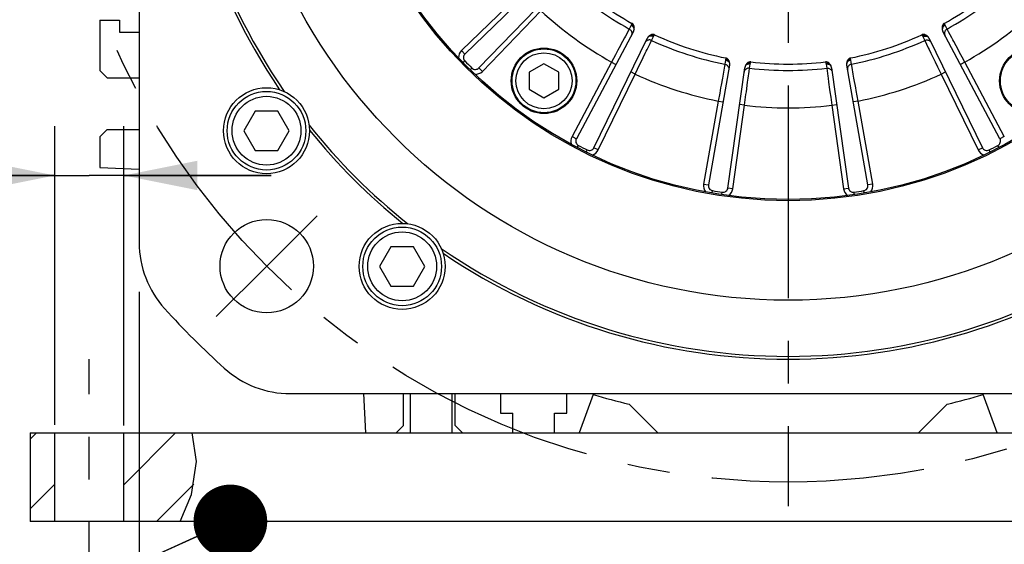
# Model space of a CAD drawing. Header units: millimetres. Extents: x 0 to 868, y 0 to 297.
# Tile 38 of 52: x 291 to 332, y 141 to 162. Entities that reach past the tile are written whole.
import ezdxf
from ezdxf.enums import TextEntityAlignment as Align

# ---------------------------------------------------------------- set-up
doc = ezdxf.new("R2010")
doc.units = ezdxf.units.MM
doc.header["$LTSCALE"] = 23.1
doc.linetypes.add('CENTER', pattern=[0.6, 0.375, -0.075, 0.075, -0.075])
doc.layers.get('0').update_dxf_attribs({"linetype": 'CONTINUOUS'})
for name, color, linetype in [('AXIS', 7, 'CONTINUOUS'), ('COMPONENTS', 7, 'CONTINUOUS'), ('DETAIL', 7, 'CONTINUOUS'), ('DIMENSION', 7, 'CONTINUOUS')]:
    doc.layers.add(name, color=color, linetype=linetype)
doc.styles.get("Standard").update_dxf_attribs({"font": 'arial.ttf'})
doc.styles.add('TEXTSTYLE_4', font='gdt')
doc.dimstyles.new('DIMSTYLE_11', dxfattribs={"dimtxt": 3, "dimasz": 3, "dimexe": 0.18, "dimexo": 0.0625, "dimgap": 0.09, "dimtad": 1, "dimdec": 3, "dimlfac": 5, "dimdsep": 46, "dimtxsty": 'Standard', "dimblk": '_FILLED', "dimblk1": '_FILLED', "dimblk2": '_FILLED', "dimcen": 0.09, "dimadec": 0, "dimazin": 0, "dimtp": 0.5, "dimtm": 0.5, "dimtfac": 1, "dimtdec": 3, "dimtofl": 0, "dimtmove": 0, "dimatfit": 3, "dimldrblk": '_FILLED', "dimfxl": 1, "dimtolj": 1, "dimarcsym": 0})
doc.dimstyles.new('DIMSTYLE_2', dxfattribs={"dimtxt": 3, "dimasz": 3, "dimexe": 0.18, "dimexo": 0.0625, "dimgap": 0.09, "dimtad": 1, "dimtih": 1, "dimtoh": 1, "dimlfac": 5, "dimdsep": 46, "dimtxsty": 'Standard', "dimblk": '_FILLED', "dimblk1": '_FILLED', "dimblk2": '_FILLED', "dimcen": 0.09, "dimadec": 0, "dimazin": 0, "dimtol": 1, "dimtp": 0.2, "dimtm": 0.2, "dimtfac": 1, "dimtofl": 0, "dimtmove": 0, "dimatfit": 3, "dimldrblk": '_FILLED', "dimfxl": 1, "dimtolj": 1, "dimarcsym": 0})
doc.dimstyles.new('DIMSTYLE_9', dxfattribs={"dimtxt": 3, "dimasz": 3, "dimexe": 0.18, "dimexo": 0.0625, "dimgap": 0.09, "dimtad": 1, "dimdec": 3, "dimlfac": 5, "dimdsep": 46, "dimtxsty": 'Standard', "dimblk": '_FILLED', "dimblk1": '_FILLED', "dimblk2": '_FILLED', "dimcen": 0.09, "dimadec": 0, "dimazin": 0, "dimtp": 0.2, "dimtm": 0.2, "dimtfac": 1, "dimtdec": 3, "dimtofl": 0, "dimtmove": 0, "dimatfit": 3, "dimldrblk": '_FILLED', "dimfxl": 1, "dimtolj": 1, "dimarcsym": 0})
doc.dimstyles.get("Standard").update_dxf_attribs({"dimtxt": 3, "dimasz": 3, "dimexe": 0.18, "dimexo": 0.0625, "dimgap": 0.09, "dimtad": 1, "dimdec": 3, "dimdsep": 46, "dimtxsty": 'Standard', "dimblk": '_FILLED', "dimblk1": '_FILLED', "dimblk2": '_FILLED', "dimcen": 0.09, "dimadec": 0, "dimazin": 0, "dimtol": 1, "dimtp": 0.001, "dimtm": 0.001, "dimtfac": 1, "dimtdec": 3, "dimtofl": 0, "dimtmove": 0, "dimatfit": 3, "dimldrblk": '_FILLED', "dimfxl": 1, "dimtolj": 1, "dimarcsym": 0})

# ---------------------------------------------------------------- blocks, each defined once
blk = doc.blocks.new('_FILLED')
at = {"color": 0, "linetype": 'ByBlock'}
blk.add_solid([(0, 0), (-1, 0.2), (-1, -0.2)], dxfattribs=at)
blk = doc.blocks.new('*D3')
at = {"layer": 'DIMENSION', "color": 2, "linetype": 'Continuous', "transparency": 16777216}
for p, q in [((286.305, 197.827), (259.991, 197.827)), ((288.305, 197.827), (286.305, 197.827)), ((298.372, 190.588), (288.305, 197.827))]:
    blk.add_line(p, q, dxfattribs=at)
at = {"layer": 'DIMENSION', "color": 2, "linetype": 'Continuous', "transparency": 16777216, "xscale": 3, "yscale": 3, "zscale": 3, "rotation": 324.2840328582}
blk.add_blockref('_FILLED', (298.372, 190.588), dxfattribs=at)
at = {"layer": 'DIMENSION', "color": 2, "linetype": 'Continuous', "transparency": 16777216, "style": 'TEXTSTYLE_4'}
for s, p in [('`', (277.483, 198.577)), ('n', (266.991, 198.577))]:
    blk.add_text(s, height=3, dxfattribs=at).set_placement(p, align=Align.RIGHT)
at = {"layer": 'DIMENSION', "color": 2, "linetype": 'Continuous', "transparency": 16777216}
for s, p in [('300', (273.983, 198.577)), ('0.2', (283.305, 198.577))]:
    blk.add_text(s, height=3, dxfattribs=at).set_placement(p, align=Align.RIGHT)
blk = doc.blocks.new('*D4')
at = {"layer": 'DIMENSION', "color": 2, "linetype": 'Continuous', "transparency": 16777216}
for p, q in [((286.305, 197.827), (259.991, 197.827)), ((288.305, 197.827), (286.305, 197.827)), ((298.372, 190.588), (288.305, 197.827))]:
    blk.add_line(p, q, dxfattribs=at)
at = {"layer": 'DIMENSION', "color": 2, "linetype": 'Continuous', "transparency": 16777216, "xscale": 3, "yscale": 3, "zscale": 3, "rotation": 324.2840328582}
blk.add_blockref('_FILLED', (298.372, 190.588), dxfattribs=at)
at = {"layer": 'DIMENSION', "color": 2, "linetype": 'Continuous', "transparency": 16777216, "style": 'TEXTSTYLE_4'}
for s, p in [('`', (277.483, 198.577)), ('n', (266.991, 198.577))]:
    blk.add_text(s, height=3, dxfattribs=at).set_placement(p, align=Align.RIGHT)
at = {"layer": 'DIMENSION', "color": 2, "linetype": 'Continuous', "transparency": 16777216}
for s, p in [('300', (273.983, 198.577)), ('0.2', (283.305, 198.577))]:
    blk.add_text(s, height=3, dxfattribs=at).set_placement(p, align=Align.RIGHT)
blk = doc.blocks.new('*D17')
at = {"layer": 'DIMENSION', "color": 2, "linetype": 'Continuous', "transparency": 16777216}
for p, q in [((292.9, 145.41), (292.9, 157.551)), ((295.7, 145.376), (295.7, 157.551)), ((292.9, 155.551), (260.513, 155.551)), ((260.513, 155.551), (294.3, 155.551)), ((301.7, 155.551), (294.3, 155.551)), ((295.7, 155.551), (301.7, 155.551))]:
    blk.add_line(p, q, dxfattribs=at)
at = {"layer": 'DIMENSION', "color": 2, "linetype": 'Continuous', "transparency": 16777216, "xscale": 3, "yscale": 3, "zscale": 3}
blk.add_blockref('_FILLED', (292.9, 155.551), dxfattribs=at)
at = {"layer": 'DIMENSION', "color": 2, "linetype": 'Continuous', "transparency": 16777216, "xscale": 3, "yscale": 3, "zscale": 3, "rotation": 180}
blk.add_blockref('_FILLED', (295.7, 155.551), dxfattribs=at)
at = {"layer": 'DIMENSION', "color": 2, "linetype": 'Continuous', "transparency": 16777216, "insert": (288.863, 159.301), "char_height": 3, "width": 28.34944, "attachment_point": 3, "line_spacing_factor": 0.9}
blk.add_mtext('N\\Fgdt;{\\Fgdt;~}\\Farial.ttf;4 holes \\Fgdt;{\\Fgdt;n}\\Farial.ttf;14', dxfattribs=at)
blk = doc.blocks.new('*D18')
at = {"layer": 'DIMENSION', "color": 2, "linetype": 'Continuous', "transparency": 16777216}
for p, q in [((296.33, 150.82), (296.33, 139.558)), ((349.13, 150.82), (349.13, 129.475)), ((296.33, 138.465), (296.33, 129.475)), ((296.33, 131.475), (322.73, 131.475)), ((349.13, 131.475), (322.73, 131.475))]:
    blk.add_line(p, q, dxfattribs=at)
at = {"layer": 'DIMENSION', "color": 2, "linetype": 'Continuous', "transparency": 16777216, "xscale": 3, "yscale": 3, "zscale": 3, "rotation": 180}
blk.add_blockref('_FILLED', (296.33, 131.475), dxfattribs=at)
at = {"layer": 'DIMENSION', "color": 2, "linetype": 'Continuous', "transparency": 16777216, "xscale": 3, "yscale": 3, "zscale": 3}
blk.add_blockref('_FILLED', (349.13, 131.475), dxfattribs=at)
at = {"layer": 'DIMENSION', "color": 2, "linetype": 'Continuous', "transparency": 16777216, "insert": (322.73, 135.225), "char_height": 3, "width": 11.11757, "attachment_point": 2, "line_spacing_factor": 0.9, "style": 'TEXTSTYLE_4'}
blk.add_mtext('{\\Fgdt;o}\\Farial.ttf;264', dxfattribs=at)

msp = doc.modelspace()

# ---------------------------------------------------------------- hatches: boundary and pattern name
at = {"linetype": 'Continuous'}
h = msp.add_hatch(dxfattribs=at)
h.set_pattern_fill('DEFAULT__5', color=2, scale=2, angle=45, style=0, pattern_type=0)
h.set_pattern_definition([(45, (0, 0), (-1.414214, 1.414214), [])])
edge = h.paths.add_edge_path()
edge.add_line((295.70009, 141.47489), (295.70009, 145.07489))
edge.add_line((295.70009, 145.07489), (298.51156, 145.07489))
edge.add_spline(control_points=[(298.51156, 145.07489), (298.58103, 144.82702), (298.66717, 144.3017), (298.65041, 143.42681), (298.45054, 142.45969), (298.18379, 141.80741), (298.018, 141.47489)], knot_values=[0, 0, 0, 0, 0.25, 0.5, 0.75, 1, 1, 1, 1], degree=3, periodic=0)
edge.add_line((298.018, 141.47489), (295.70009, 141.47489))
h.paths.add_polyline_path([(292.90009, 145.07489), (292.90009, 141.47489), (291.90009, 141.47489), (291.90009, 145.07489)])

# ---------------------------------------------------------------- linework, layer by layer
at = {"color": 7, "linetype": 'Continuous'}
for p, q in [((301.04639, 158.17157), (300.58451, 157.37157)), ((301.97015, 158.17157), (301.04639, 158.17157)), ((302.43203, 157.37157), (301.97015, 158.17157)), ((300.58451, 157.37157), (301.04639, 156.57157)), ((301.97015, 156.57157), (302.43203, 157.37157)), ((301.04639, 156.57157), (301.97015, 156.57157)), ((306.56489, 152.65307), (306.10301, 151.85307)), ((307.48865, 152.65307), (306.56489, 152.65307)), ((307.95053, 151.85307), (307.48865, 152.65307)), ((306.10301, 151.85307), (306.56489, 151.05307)), ((307.48865, 151.05307), (307.95053, 151.85307)), ((306.56489, 151.05307), (307.48865, 151.05307)), ((298.65353, 143.9125), (298.48975, 145.07489)), ((298.45355, 142.57826), (298.65353, 143.9125)), ((297.99824, 141.47489), (298.45355, 142.57826))]:
    msp.add_line(p, q, dxfattribs=at)
for centre, radius in [((301.50827, 157.37157), 1.6), ((301.50827, 157.37157), 1.4), ((307.02677, 151.85307), 1.6), ((307.02677, 151.85307), 1.4)]:
    msp.add_circle(centre, radius, dxfattribs=at)
at = {"layer": 'AXIS', "color": 2, "linetype": 'CENTER'}
for p, q in [((322.73009, 173.07489), (322.73009, 142.09255)), ((301.51689, 151.86169), (303.5675, 153.91229)), ((301.51689, 151.86169), (299.46628, 149.81108)), ((294.30009, 132.78989), (294.30009, 148.07489))]:
    msp.add_line(p, q, dxfattribs=at)
msp.add_circle((322.73009, 173.07489), 30, dxfattribs=at)
at = {"layer": 'COMPONENTS', "color": 7, "linetype": 'Continuous'}
for p, q in [((296.33009, 193.33026), (296.33009, 152.81952)), ((313.13658, 163.92507), (309.58115, 160.49163)), ((310.14684, 159.92595), (313.58027, 163.48137)), ((294.73009, 161.87489), (294.73009, 159.82489)), ((294.73009, 161.87489), (295.53009, 161.87489)), ((295.53009, 161.87489), (295.53009, 161.37489)), ((295.53009, 161.37489), (296.33009, 161.37489)), ((316.43357, 161.40834), (314.11315, 157.04426)), ((314.82595, 156.68106), (316.99266, 161.12346)), ((328.46753, 161.12347), (330.63423, 156.68106)), ((331.34704, 157.04426), (329.02662, 161.40833)), ((294.73009, 159.82489), (295.03009, 159.52489)), ((312.79652, 160.09532), (312.19652, 159.74891)), ((313.39652, 159.74891), (312.79652, 160.09532)), ((320.34691, 160.03361), (319.48863, 155.16607)), ((320.27878, 155.04092), (320.96666, 159.93544)), ((324.49353, 159.93545), (325.18141, 155.04092)), ((325.97156, 155.16607), (325.11328, 160.0336)), ((295.03009, 159.52489), (296.33009, 159.52489)), ((312.19652, 159.74891), (312.19652, 159.05609)), ((313.39652, 159.05609), (313.39652, 159.74891)), ((312.19652, 159.05609), (312.79652, 158.70968)), ((312.79652, 158.70968), (313.39652, 159.05609)), ((295.03009, 157.42489), (294.73009, 157.12489)), ((295.03009, 157.42489), (296.33009, 157.42489)), ((294.73009, 157.12489), (294.73009, 155.87489)), ((294.73009, 155.87489), (296.33009, 155.80503)), ((302.47472, 146.67489), (342.98546, 146.67489)), ((305.46024, 146.67489), (305.53009, 145.07489)), ((307.08009, 145.37489), (307.08009, 146.67489)), ((307.35009, 146.67489), (307.35009, 145.07489)), ((309.05009, 146.67489), (309.05009, 145.07489)), ((309.18009, 145.37489), (309.18009, 146.67489)), ((311.03009, 146.67489), (311.03009, 145.87489)), ((313.73009, 145.87489), (313.73009, 146.67489)), ((314.79934, 146.63887), (314.23009, 145.07489)), ((331.23009, 145.07489), (330.66085, 146.63887)), ((317.43009, 145.07489), (316.26133, 146.24366)), ((329.19886, 146.24366), (328.03009, 145.07489)), ((311.03009, 145.87489), (311.53009, 145.87489)), ((311.53009, 145.07489), (311.53009, 145.87489)), ((313.23009, 145.87489), (313.73009, 145.87489)), ((313.23009, 145.07489), (313.23009, 145.87489)), ((291.90009, 145.07489), (353.70009, 145.07489)), ((291.90009, 145.07489), (291.90009, 141.47489)), ((292.90009, 141.47489), (292.90009, 145.07489)), ((295.70009, 141.47489), (295.70009, 145.07489)), ((306.78009, 145.07489), (307.08009, 145.37489)), ((309.18009, 145.37489), (309.48009, 145.07489)), ((353.70009, 141.47489), (291.90009, 141.47489))]:
    msp.add_line(p, q, dxfattribs=at)
at = {"layer": 'COMPONENTS', "color": 9, "linetype": 'Continuous'}
for p, q in [((311.90845, 163.01711), (309.44222, 160.6355)), ((310.29071, 159.78702), (312.67231, 162.25324)), ((316.26447, 161.50779), (316.10757, 161.21472)), ((316.34405, 161.6589), (316.26447, 161.50779)), ((316.37715, 161.73983), (316.3586, 161.69133)), ((329.10159, 161.69133), (329.08304, 161.73983)), ((329.19572, 161.50779), (329.11613, 161.6589)), ((329.25981, 161.38809), (329.19572, 161.50779)), ((316.10757, 161.21472), (316.07094, 161.14629)), ((317.11334, 160.92291), (317.17252, 161.04512)), ((317.17252, 161.04512), (317.24798, 161.19832)), ((317.26567, 161.22915), (317.29401, 161.27267)), ((328.16618, 161.27267), (328.19451, 161.22915)), ((328.21221, 161.19832), (328.28767, 161.04512)), ((328.28767, 161.04512), (328.43255, 160.74593)), ((329.38915, 161.14646), (329.25981, 161.38809)), ((309.44222, 160.6355), (309.58115, 160.49163)), ((315.85339, 160.73973), (315.80449, 160.64835)), ((316.99389, 160.67624), (317.11334, 160.92291)), ((328.43255, 160.74593), (328.46638, 160.67607)), ((329.6556, 160.64853), (329.46988, 160.99562)), ((316.74767, 160.16801), (316.91931, 160.52228)), ((320.18434, 160.24424), (320.15535, 160.07594)), ((320.19081, 160.33144), (320.18816, 160.27958)), ((325.27203, 160.27958), (325.26938, 160.33144)), ((325.30484, 160.07594), (325.27584, 160.24424)), ((328.66742, 160.26109), (328.71261, 160.16782)), ((329.91407, 160.1653), (329.80888, 160.362)), ((309.50563, 160.13798), (309.57712, 160.20791)), ((309.79318, 159.85043), (309.86311, 159.92191)), ((310.29071, 159.78702), (310.14684, 159.92595)), ((315.54612, 160.1653), (313.93656, 157.13815)), ((315.54612, 160.1653), (315.72271, 160.0714)), ((316.50865, 159.67486), (316.60596, 159.87558)), ((320.15535, 160.07594), (320.0967, 159.74873)), ((321.14342, 159.782), (321.16193, 159.91651)), ((321.16193, 159.91651), (321.18636, 160.08554)), ((321.19365, 160.12033), (321.20716, 160.17047)), ((324.25303, 160.17047), (324.26653, 160.12033)), ((324.27383, 160.08554), (324.29826, 159.91651)), ((324.29826, 159.91651), (324.34359, 159.58719)), ((325.3288, 159.94229), (325.30484, 160.07594)), ((325.37715, 159.67252), (325.3288, 159.94229)), ((329.91407, 160.1653), (329.73748, 160.0714)), ((331.52363, 157.13815), (329.91407, 160.1653)), ((315.00571, 156.59339), (316.50865, 159.67486)), ((316.50865, 159.67486), (316.32889, 159.76254)), ((320.0967, 159.74873), (320.083, 159.67232)), ((321.10603, 159.51049), (321.14342, 159.782)), ((324.34359, 159.58719), (324.35418, 159.5103)), ((325.47668, 159.11662), (325.40731, 159.50412)), ((328.95154, 159.67486), (329.1313, 159.76254)), ((328.95154, 159.67486), (330.45448, 156.59339)), ((320.00173, 159.21844), (319.98347, 159.11642)), ((321.02891, 158.95104), (321.08268, 159.34101)), ((324.41714, 159.05351), (324.4313, 158.95084)), ((320.95398, 158.40818), (320.9845, 158.62914)), ((325.57317, 158.57717), (325.53392, 158.79674)), ((319.88701, 158.57717), (319.29167, 155.2008)), ((319.88701, 158.57717), (320.08397, 158.54244)), ((320.47683, 155.01309), (320.95398, 158.40818)), ((320.95398, 158.40818), (320.75593, 158.43601)), ((324.50621, 158.40818), (324.70426, 158.43601)), ((324.50621, 158.40818), (324.98335, 155.01309)), ((325.57317, 158.57717), (325.37621, 158.54244)), ((326.16852, 155.2008), (325.57317, 158.57717)), ((313.93656, 157.13815), (314.11315, 157.04426)), ((331.52363, 157.13815), (331.34704, 157.04426)), ((314.15061, 156.68457), (314.19699, 156.77317)), ((315.00571, 156.59339), (314.82595, 156.68106)), ((330.45448, 156.59339), (330.63423, 156.68106)), ((331.30958, 156.68457), (331.2632, 156.77317)), ((314.51294, 156.49995), (314.55736, 156.58955)), ((330.94724, 156.49995), (330.90283, 156.58955)), ((319.29167, 155.2008), (319.48863, 155.16607)), ((320.47683, 155.01309), (320.27878, 155.04092)), ((324.98335, 155.01309), (325.18141, 155.04092)), ((326.16852, 155.2008), (325.97156, 155.16607)), ((319.63541, 154.83557), (319.65213, 154.93416)), ((320.03706, 154.77195), (320.05161, 154.87089)), ((325.42313, 154.77195), (325.40857, 154.87089)), ((325.82478, 154.83557), (325.80805, 154.93416))]:
    msp.add_line(p, q, dxfattribs=at)
for points in [[(316.26446, 161.50779), (316.28621, 161.49387), (316.30605, 161.47742), (316.32364, 161.4587), (316.3387, 161.43803), (316.35098, 161.41576), (316.36026, 161.39225), (316.36639, 161.36789), (316.36928, 161.3431), (316.36887, 161.31828), (316.36517, 161.29386), (316.35825, 161.27023), (316.34821, 161.2478)], [(316.3586, 161.69133), (316.35631, 161.68546), (316.35397, 161.67978), (316.35157, 161.67429), (316.34912, 161.66898), (316.34662, 161.66385), (316.34405, 161.6589)], [(316.34406, 161.6589), (316.36275, 161.64758), (316.38032, 161.63476), (316.39653, 161.6206), (316.41121, 161.60527), (316.42417, 161.58895), (316.43525, 161.57183), (316.44434, 161.55413), (316.45131, 161.53605), (316.45608, 161.5178), (316.4586, 161.49962), (316.45884, 161.48171), (316.45679, 161.46429)], [(316.3586, 161.69133), (316.3828, 161.67795), (316.40512, 161.66231), (316.42513, 161.64471), (316.44245, 161.6255), (316.45674, 161.60505), (316.46772, 161.58374)], [(329.10159, 161.69133), (329.07739, 161.67795), (329.05507, 161.66231), (329.03506, 161.64471), (329.01774, 161.6255), (329.00346, 161.60505), (328.99248, 161.58375)], [(329.11613, 161.6589), (329.09743, 161.64757), (329.07987, 161.63476), (329.06366, 161.6206), (329.04898, 161.60527), (329.03602, 161.58894), (329.02494, 161.57183), (329.01585, 161.55413), (329.00888, 161.53604), (329.00411, 161.5178), (329.00159, 161.49962), (329.00135, 161.48171), (329.00339, 161.46429)], [(329.19571, 161.5078), (329.17397, 161.49389), (329.15413, 161.47743), (329.13653, 161.45871), (329.12147, 161.43804), (329.1092, 161.41577), (329.09992, 161.39225), (329.09378, 161.3679), (329.0909, 161.3431), (329.09131, 161.31829), (329.09501, 161.29386), (329.10194, 161.27023), (329.11198, 161.2478)], [(329.11613, 161.6589), (329.11356, 161.66386), (329.11105, 161.66901), (329.1086, 161.67432), (329.10621, 161.67981), (329.10387, 161.68548), (329.10159, 161.69133)], [(316.07094, 161.14629), (315.99018, 160.99538), (315.85339, 160.73973)], [(317.17252, 161.04513), (317.14848, 161.05455), (317.12351, 161.06092), (317.09802, 161.06416), (317.07245, 161.06419), (317.04721, 161.06102), (317.02273, 161.05471), (316.99942, 161.04536), (316.97767, 161.03312), (316.95783, 161.0182), (316.94025, 161.00085), (316.9252, 160.98136), (316.91295, 160.96004)], [(317.24798, 161.19832), (317.22783, 161.20679), (317.20714, 161.21347), (317.18615, 161.21826), (317.16512, 161.22112), (317.1443, 161.22202), (317.12394, 161.22093), (317.10428, 161.21787), (317.08555, 161.21288), (317.06799, 161.20602), (317.05179, 161.19737), (317.03716, 161.18704), (317.02428, 161.17514)], [(317.26567, 161.22915), (317.24062, 161.24087), (317.21485, 161.24973), (317.18885, 161.25558), (317.16313, 161.25829), (317.13819, 161.25783), (317.1145, 161.25419)], [(317.24798, 161.19832), (317.25049, 161.20332), (317.25317, 161.20837), (317.25603, 161.21348), (317.25907, 161.21865), (317.26228, 161.22387), (317.26567, 161.22915)], [(328.19451, 161.22916), (328.21956, 161.24087), (328.24534, 161.24973), (328.27134, 161.25558), (328.29706, 161.2583), (328.322, 161.25783), (328.34569, 161.25419)], [(328.19451, 161.22915), (328.19792, 161.22385), (328.20113, 161.21862), (328.20417, 161.21345), (328.20703, 161.20835), (328.20971, 161.2033), (328.21221, 161.19832)], [(328.2122, 161.19833), (328.23235, 161.2068), (328.25305, 161.21347), (328.27403, 161.21827), (328.29506, 161.22113), (328.31588, 161.22202), (328.33625, 161.22093), (328.35591, 161.21787), (328.37464, 161.21288), (328.3922, 161.20602), (328.40839, 161.19737), (328.42302, 161.18704), (328.43591, 161.17514)], [(328.28767, 161.04511), (328.31171, 161.05453), (328.33668, 161.06091), (328.36217, 161.06414), (328.38774, 161.06417), (328.41298, 161.06101), (328.43746, 161.0547), (328.46077, 161.04535), (328.48252, 161.03311), (328.50235, 161.01819), (328.51994, 161.00085), (328.53499, 160.98135), (328.54724, 160.96005)], [(329.46988, 160.99562), (329.42832, 161.07326), (329.38915, 161.14646)], [(315.80449, 160.64835), (315.70319, 160.45897), (315.54612, 160.1653)], [(316.91931, 160.52228), (316.95769, 160.60153), (316.99389, 160.67624)], [(328.46638, 160.67607), (328.541, 160.52203), (328.66742, 160.26109)], [(329.80888, 160.362), (329.70575, 160.55478), (329.6556, 160.64853)], [(320.18816, 160.27958), (320.1878, 160.27334), (320.18733, 160.26724), (320.18675, 160.26128), (320.18606, 160.25547), (320.18526, 160.24978), (320.18434, 160.24424)], [(320.18435, 160.24424), (320.20563, 160.23926), (320.22629, 160.23249), (320.24609, 160.22404), (320.26478, 160.21399), (320.28215, 160.20247), (320.29798, 160.18962), (320.31209, 160.17559), (320.32431, 160.16055), (320.33449, 160.14467), (320.34251, 160.12816), (320.34827, 160.1112), (320.3517, 160.094)], [(320.18816, 160.27958), (320.21531, 160.27433), (320.24137, 160.26636), (320.26584, 160.25581), (320.28825, 160.24289), (320.30815, 160.22785), (320.32518, 160.21098)], [(325.27584, 160.24424), (325.25456, 160.23925), (325.2339, 160.23249), (325.2141, 160.22403), (325.19541, 160.21399), (325.17804, 160.20247), (325.1622, 160.18962), (325.14809, 160.17559), (325.13588, 160.16054), (325.1257, 160.14467), (325.11768, 160.12815), (325.11192, 160.1112), (325.10848, 160.094)], [(325.27203, 160.27958), (325.24488, 160.27433), (325.21882, 160.26636), (325.19435, 160.2558), (325.17195, 160.24289), (325.15204, 160.22785), (325.13502, 160.21098)], [(325.27584, 160.24424), (325.27493, 160.24976), (325.27414, 160.25542), (325.27345, 160.26124), (325.27287, 160.2672), (325.27239, 160.27332), (325.27203, 160.27958)], [(316.60596, 159.87558), (316.7013, 160.07233), (316.74767, 160.16801)], [(320.15534, 160.07593), (320.18033, 160.06942), (320.20428, 160.0599), (320.2268, 160.04754)], [(320.2268, 160.04754), (320.24751, 160.03253), (320.26606, 160.01514), (320.28216, 159.99565), (320.29552, 159.97438), (320.30592, 159.9517), (320.3132, 159.92797)], [(320.3132, 159.92797), (320.31723, 159.9036), (320.31795, 159.87898), (320.31533, 159.85454)], [(321.16193, 159.91652), (321.13615, 159.91805), (321.11043, 159.9164), (321.0852, 159.9116), (321.06086, 159.90373), (321.03784, 159.89292), (321.01651, 159.87935), (320.99723, 159.86325), (320.98032, 159.84489), (320.96607, 159.82457)], [(321.18636, 160.08554), (321.16457, 160.08737), (321.14283, 160.08732), (321.12139, 160.0854), (321.10051, 160.08162), (321.08043, 160.07603), (321.0614, 160.0687), (321.04365, 160.05972), (321.02738, 160.04919), (321.01279, 160.03724), (321.00006, 160.02401), (320.98934, 160.00966), (320.98076, 159.99436)], [(321.19365, 160.12033), (321.16621, 160.12372), (321.13896, 160.12419), (321.11243, 160.12172), (321.08713, 160.11635), (321.06355, 160.1082), (321.04215, 160.09742)], [(321.18636, 160.08554), (321.1872, 160.09107), (321.18819, 160.0967), (321.18933, 160.10244), (321.19062, 160.10829), (321.19206, 160.11425), (321.19365, 160.12033)], [(324.26653, 160.12033), (324.29398, 160.12373), (324.32123, 160.12419), (324.34776, 160.12172), (324.37307, 160.11636), (324.39665, 160.10821), (324.41805, 160.09742)], [(324.26653, 160.12033), (324.26813, 160.11423), (324.26957, 160.10826), (324.27087, 160.10241), (324.27201, 160.09667), (324.27299, 160.09105), (324.27383, 160.08554)], [(324.27383, 160.08554), (324.29561, 160.08737), (324.31735, 160.08733), (324.3388, 160.0854), (324.35968, 160.08162), (324.37976, 160.07604), (324.39879, 160.06871), (324.41654, 160.05972), (324.43281, 160.04919), (324.4474, 160.03724), (324.46012, 160.02401), (324.47084, 160.00966), (324.47942, 159.99436)], [(324.29826, 159.91651), (324.32403, 159.91803), (324.34975, 159.91638), (324.37499, 159.91158), (324.39932, 159.90371), (324.42235, 159.8929), (324.44367, 159.87934), (324.46295, 159.86324), (324.47986, 159.84488), (324.49412, 159.82456)], [(325.14698, 159.92797), (325.14295, 159.9036), (325.14224, 159.87899), (325.14486, 159.85454)], [(325.23338, 160.04755), (325.21267, 160.03255), (325.19412, 160.01515), (325.17802, 159.99566), (325.16466, 159.97439), (325.15426, 159.9517), (325.14698, 159.92797)], [(325.30484, 160.07595), (325.27985, 160.06944), (325.2559, 160.05992), (325.23338, 160.04755)], [(328.71261, 160.16782), (328.80628, 159.97455), (328.95154, 159.67486)], [(320.083, 159.67232), (320.05283, 159.50385), (320.00173, 159.21844)], [(320.96607, 159.82457), (320.9547, 159.80263), (320.94642, 159.77945), (320.94136, 159.75539)], [(321.08268, 159.34101), (321.09469, 159.42825), (321.10603, 159.51049)], [(324.35418, 159.5103), (324.37755, 159.34074), (324.41714, 159.05351)], [(324.49412, 159.82456), (324.50548, 159.80263), (324.51377, 159.77944), (324.51883, 159.75539)], [(325.40731, 159.50412), (325.39178, 159.5908), (325.37715, 159.67252)], [(319.98347, 159.11642), (319.94564, 158.905), (319.88701, 158.57717)], [(325.53392, 158.79674), (325.49541, 159.01196), (325.47668, 159.11662)], [(320.9845, 158.62914), (321.01438, 158.84572), (321.02891, 158.95104)], [(324.4313, 158.95084), (324.46066, 158.73808), (324.50621, 158.40818)]]:
    msp.add_lwpolyline(points, dxfattribs=at)
at = {"layer": 'COMPONENTS', "color": 7, "linetype": 'Continuous'}
for points in [[(316.46772, 161.5837), (316.46408, 161.60631), (316.45881, 161.62775), (316.45192, 161.64802), (316.44337, 161.6673), (316.43319, 161.68541), (316.42147, 161.70178), (316.40824, 161.71621), (316.39346, 161.72889), (316.37714, 161.73984)], [(316.43357, 161.40834), (316.43815, 161.41729), (316.44244, 161.42639), (316.44645, 161.43565), (316.45018, 161.44504), (316.45363, 161.45459), (316.45679, 161.46429)], [(316.45679, 161.46429), (316.46213, 161.48408), (316.46607, 161.50392), (316.46859, 161.5238), (316.46971, 161.54373), (316.46942, 161.56369), (316.46772, 161.5837)], [(328.99248, 161.58373), (328.99077, 161.56377), (328.99047, 161.54383), (328.99159, 161.52392), (328.99411, 161.50402), (328.99805, 161.48415), (329.00339, 161.4643)], [(329.08304, 161.73984), (329.06672, 161.7289), (329.05195, 161.71621), (329.03872, 161.70178), (329.027, 161.68542), (329.01683, 161.66732), (329.00828, 161.64804), (329.00139, 161.62778), (328.99612, 161.60634), (328.99248, 161.58373)], [(329.00339, 161.4643), (329.0065, 161.45473), (329.00992, 161.44526), (329.01363, 161.43588), (329.01766, 161.4266), (329.02199, 161.41742), (329.02662, 161.40833)], [(317.02428, 161.17515), (317.01837, 161.16701), (317.01271, 161.15868), (317.00731, 161.15016), (317.00217, 161.14145), (316.99728, 161.13255), (316.99266, 161.12346)], [(317.11449, 161.25418), (317.09735, 161.24384), (317.08105, 161.23237), (317.06559, 161.21976), (317.05098, 161.20602), (317.03721, 161.19115), (317.02428, 161.17515)], [(317.29401, 161.27267), (317.27557, 161.27944), (317.25662, 161.28394), (317.23718, 161.28616), (317.21705, 161.28602), (317.19643, 161.28361), (317.17581, 161.2792), (317.15536, 161.27286), (317.13492, 161.26453), (317.11449, 161.25418)], [(328.34573, 161.25417), (328.32529, 161.26452), (328.30485, 161.27286), (328.28441, 161.27919), (328.26378, 161.28361), (328.24315, 161.28602), (328.22302, 161.28616), (328.20357, 161.28394), (328.18462, 161.27944), (328.16617, 161.27267)], [(328.43591, 161.17514), (328.42304, 161.1911), (328.4093, 161.20594), (328.39471, 161.21967), (328.37924, 161.23228), (328.36292, 161.24378), (328.34573, 161.25417)], [(328.46753, 161.12347), (328.46299, 161.13241), (328.45816, 161.14122), (328.45303, 161.1499), (328.44762, 161.15845), (328.44191, 161.16686), (328.43591, 161.17514)], [(320.32519, 160.21093), (320.31474, 160.23131), (320.30311, 160.25008), (320.29029, 160.26722), (320.2762, 160.28292), (320.26093, 160.297), (320.24473, 160.30895), (320.22769, 160.31858), (320.20972, 160.32608), (320.19081, 160.33144)], [(325.26938, 160.33144), (325.25048, 160.32608), (325.23251, 160.31858), (325.21547, 160.30895), (325.19927, 160.29701), (325.184, 160.28294), (325.16992, 160.26725), (325.1571, 160.2501), (325.14546, 160.23134), (325.13501, 160.21097)], [(320.3517, 160.094), (320.35067, 160.11447), (320.34828, 160.13455), (320.34454, 160.15424), (320.33944, 160.17353), (320.33299, 160.19243), (320.32519, 160.21093)], [(320.34691, 160.03361), (320.34849, 160.04351), (320.34976, 160.05348), (320.35072, 160.06351), (320.35136, 160.07361), (320.35169, 160.08377), (320.3517, 160.094)], [(320.98076, 159.99437), (320.97766, 159.9848), (320.97485, 159.97513), (320.97235, 159.96536), (320.97015, 159.95549), (320.96825, 159.94552), (320.96666, 159.93544)], [(321.04213, 160.09741), (321.02903, 160.08228), (321.01707, 160.06633), (321.00627, 160.04957), (320.99662, 160.03198), (320.98811, 160.01358), (320.98076, 159.99437)], [(321.20716, 160.17047), (321.18752, 160.17121), (321.1681, 160.16963), (321.14891, 160.16573), (321.12981, 160.15937), (321.11092, 160.15069), (321.09267, 160.14012), (321.07519, 160.12778), (321.05835, 160.11355), (321.04213, 160.09741)], [(324.41808, 160.09739), (324.40184, 160.11354), (324.38498, 160.12779), (324.36749, 160.14014), (324.34924, 160.15071), (324.33036, 160.15938), (324.31126, 160.16573), (324.29207, 160.16963), (324.27266, 160.17121), (324.25303, 160.17047)], [(324.47942, 159.99436), (324.47211, 160.01352), (324.46364, 160.03187), (324.45399, 160.04944), (324.44319, 160.06622), (324.43121, 160.0822), (324.41808, 160.09739)], [(324.49353, 159.93545), (324.49197, 159.94536), (324.4901, 159.95523), (324.48791, 159.96506), (324.4854, 159.97487), (324.48257, 159.98463), (324.47942, 159.99436)], [(325.13501, 160.21097), (325.12722, 160.19252), (325.12078, 160.17366), (325.11569, 160.15438), (325.11194, 160.13467), (325.10954, 160.11455), (325.10849, 160.094)], [(325.10849, 160.094), (325.10849, 160.08394), (325.10881, 160.07388), (325.10945, 160.06381), (325.1104, 160.05375), (325.11168, 160.04368), (325.11328, 160.0336)]]:
    msp.add_lwpolyline(points, dxfattribs=at)
for centre, radius in [((322.73009, 173.07489), 22.6), ((322.73009, 173.07489), 18.55), ((322.73009, 173.07489), 18.5), ((312.79652, 159.4025), 1.334), ((312.79652, 159.4025), 1.3), ((332.66366, 159.4025), 1.334), ((332.66366, 159.4025), 1.3), ((312.79652, 159.4025), 1.14), ((301.50827, 157.37157), 1.75), ((301.51689, 151.86169), 1.9), ((307.02677, 151.85307), 1.75)]:
    msp.add_circle(centre, radius, dxfattribs=at)
for centre, radius, start, end in [((322.73009, 173.07489), 25, 145.84191, 214.15809), ((322.73009, 173.07489), 24.88452, 145.456373, 214.543627), ((322.73009, 173.07489), 12.99397, 227.269281, 240.730707), ((322.73009, 173.07489), 12.99397, 299.269281, 312.730707), ((322.73009, 173.07489), 12.99397, 245.269281, 258.730755), ((322.73009, 173.07489), 12.99397, 281.269281, 294.730707), ((309.72008, 160.34777), 0.2, 134, 224.370267), ((322.73009, 173.07489), 18.4, 224.370267, 225.629733), ((310.00297, 160.06488), 0.2, 225.629733, 316), ((322.73009, 173.07489), 12.99397, 263.269281, 276.730707), ((322.73009, 173.07489), 24.88451, 218.456371, 231.543624), ((322.73009, 173.07489), 25, 218.84191, 231.15809), ((314.28974, 156.95036), 0.2, 152, 242.370267), ((331.17045, 156.95036), 0.2, 297.629733, 28), ((322.73009, 173.07489), 18.4, 242.370267, 243.629733), ((314.64619, 156.76874), 0.2, 243.629733, 334), ((330.81399, 156.76874), 0.2, 206, 296.370267), ((322.73009, 173.07489), 18.4, 296.370267, 297.629733), ((319.68559, 155.13134), 0.2, 170, 260.370267), ((320.08073, 155.06876), 0.2, 261.629733, 352), ((325.37946, 155.06876), 0.2, 188, 278.370267), ((325.7746, 155.13134), 0.2, 279.629733, 10), ((322.73009, 173.07489), 18.4, 260.370267, 261.629733), ((322.73009, 173.07489), 18.4, 278.370267, 279.629733), ((300.33009, 152.81952), 4, 180, 222.121702), ((322.73009, 173.07489), 24.8846, 235.456367, 304.543701), ((322.73009, 173.07489), 25, 235.84191, 304.15809), ((322.73009, 173.07489), 34.2, 222.121702, 227.878298), ((302.47472, 150.67489), 4, 227.878298, 270), ((322.73009, 173.07489), 27.6, 253.300852, 256.445179), ((322.73009, 173.07489), 27.6, 283.554821, 286.699148)]:
    msp.add_arc(centre, radius, start, end, dxfattribs=at)
at = {"layer": 'COMPONENTS', "color": 9, "linetype": 'Continuous'}
for centre, radius, start, end in [((322.73009, 173.07489), 13.25149, 227.203759, 240.79624), ((322.73009, 173.07489), 13.25149, 299.203759, 312.79624), ((322.73009, 173.07489), 14.77386, 227.09521, 240.90479), ((322.73009, 173.07489), 14.77386, 299.09521, 312.90479), ((322.73009, 173.07489), 13.25149, 245.203759, 258.79624), ((322.73009, 173.07489), 13.25149, 281.203759, 294.79624), ((309.72008, 160.34777), 0.4, 134, 182.545887), ((322.73009, 173.07489), 13.25149, 263.203759, 276.79624), ((310.00297, 160.06488), 0.4, 267.454113, 316), ((322.73009, 173.07489), 14.77386, 245.09521, 258.90479), ((322.73009, 173.07489), 14.77386, 281.09521, 294.90479), ((322.73009, 173.07489), 14.77386, 263.09521, 276.90479), ((314.28974, 156.95036), 0.4, 152, 200.545887), ((314.64619, 156.76874), 0.4, 285.454113, 334), ((330.81399, 156.76874), 0.4, 206, 254.545887), ((319.68559, 155.13134), 0.4, 170, 218.545887), ((325.7746, 155.13134), 0.4, 321.454113, 10), ((320.08073, 155.06876), 0.4, 303.454113, 352), ((325.37946, 155.06876), 0.4, 188, 236.545887)]:
    msp.add_arc(centre, radius, start, end, dxfattribs=at)

# ---------------------------------------------------------------- dimensions: what is measured, and where the dimension line sits
at = {"layer": 'DIMENSION', "color": 2, "linetype": 'Continuous'}
for picture in ['*D3', '*D4']:
    dim = msp.add_diameter_dim_2p(p1=(298.37247, 190.58791), p2=(347.08772, 155.56186), dimstyle='DIMSTYLE_2', dxfattribs=at)
    dim.commit()
    dim.dimension.update_dxf_attribs({"geometry": picture, "text_midpoint": (268.23689, 200.07657), "dimtype": 163})
for base, p1, p2, text, dimstyle, picture, middle in [((295.70009, 155.55089), (292.90009, 145.41044), (295.70009, 145.37611), 'N%%d4 holes %%c<>', 'DIMSTYLE_9', '*D17', (267.53575, 157.80089)), ((349.13009, 131.47489), (296.33009, 150.81952), (349.13009, 150.81952), '{\\Fgdt;o}<>', 'DIMSTYLE_11', '*D18', (319.9507, 133.72489))]:
    dim = msp.add_linear_dim(base=base, p1=p1, p2=p2, text=text, dimstyle=dimstyle, dxfattribs=at)
    dim.commit()
    dim.dimension.update_dxf_attribs({"geometry": picture, "text_midpoint": middle, "dimtype": 160})

# ---------------------------------------------------------------- leaders
at = {"layer": 'DETAIL', "color": 2, "linetype": 'Continuous', "annotation_type": 0, "has_hookline": 1, "hookline_direction": 0, "text_width": 40.80696}
msp.add_leader([(300.03881, 141.47489), (220.29034, 105.47489), (226.38291, 106.97489)], dimstyle='Standard', override={"dimtad": 0, "dimldrblk": 'DOT'}, dxfattribs=at)

doc.saveas('drawing.dxf')
